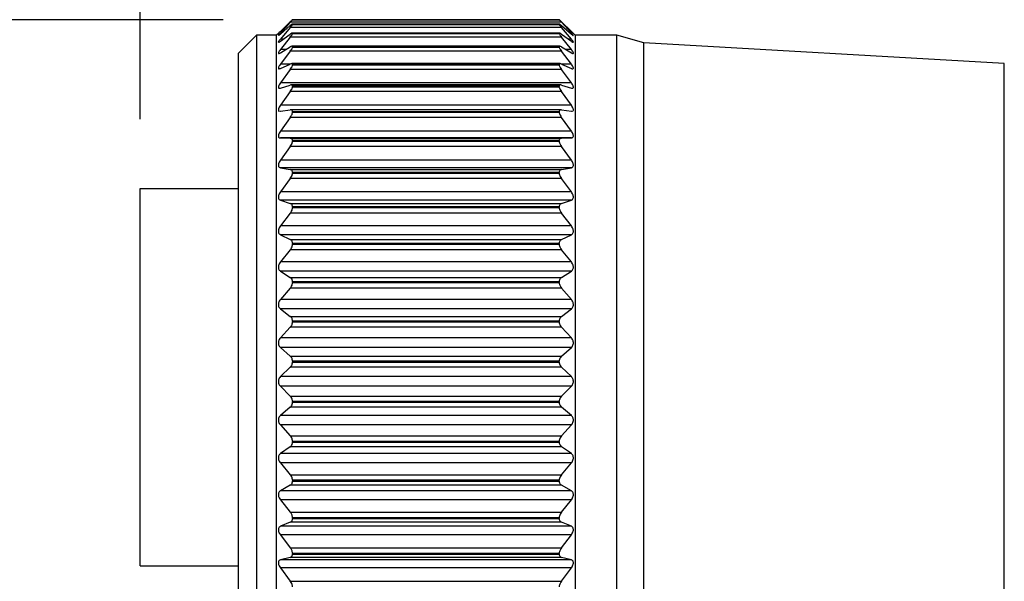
# Model space of a CAD drawing. Header units: millimetres. Extents: x 13 to 546, y 13 to 419.
# Tile 10 of 19: x 263 to 299, y 134 to 154. Entities that reach past the tile are written whole.
import ezdxf

# ---------------------------------------------------------------- set-up
doc = ezdxf.new("R2010")
doc.units = ezdxf.units.MM
doc.header["$LTSCALE"] = 2
doc.linetypes.add('SLD-Solid', pattern=[0])
doc.layers.add('DIMENSIONS', color=140, linetype='SLD-Solid', lineweight=25)
doc.styles.add('SLDTEXTSTYLE0', font='TXT', dxfattribs={"width": 0.7})
doc.dimstyles.new('SLDDIMSTYLE0', dxfattribs={"dimtxt": 4.316016, "dimasz": 6.604, "dimexe": 0, "dimexo": 0.0625, "dimgap": 1.079004, "dimtad": 0, "dimtih": 1, "dimtoh": 1, "dimdec": 1, "dimrnd": 1e-09, "dimzin": 12, "dimdsep": 46, "dimtxsty": 'SLDTEXTSTYLE0', "dimsah": 1, "dimcen": 0.09, "dimadec": 0, "dimazin": 3, "dimtfac": 1, "dimtdec": 1, "dimtofl": 0, "dimtmove": 0, "dimatfit": 3, "dimfxl": 0, "dimfrac": 2, "dimtolj": 1, "dimtzin": 12, "dimarcsym": 0})
doc.dimstyles.new('SLDDIMSTYLE1', dxfattribs={"dimtxt": 4.316016, "dimasz": 6.604, "dimexe": 0, "dimexo": 0.0625, "dimgap": 1.079004, "dimtad": 0, "dimtih": 1, "dimtoh": 1, "dimdec": 1, "dimrnd": 1e-09, "dimzin": 12, "dimdsep": 46, "dimtxsty": 'SLDTEXTSTYLE0', "dimsah": 1, "dimcen": 0.09, "dimadec": 0, "dimazin": 3, "dimtfac": 1, "dimtdec": 1, "dimtmove": 0, "dimatfit": 0, "dimfxl": 0, "dimfrac": 2, "dimtolj": 1, "dimtzin": 12, "dimarcsym": 0})

# ---------------------------------------------------------------- blocks, each defined once
blk = doc.blocks.new('_D_1')
at = {"layer": 'DIMENSIONS'}
for p, q in [((234.79, 154.466), (234.79, 167.166)), ((270.512, 154.466), (228.44, 154.466)), ((228.378, 142.284), (226.928, 142.284)), ((226.928, 142.284), (226.928, 135.425)), ((241.203, 142.284), (242.652, 142.284)), ((242.652, 142.284), (242.652, 135.425)), ((226.928, 135.425), (228.378, 135.425)), ((242.652, 135.425), (241.203, 135.425)), ((270.512, 128.636), (228.44, 128.636)), ((234.79, 128.636), (234.79, 115.936))]:
    blk.add_line(p, q, dxfattribs=at)
for points in [[(234.79, 154.466), (235.806, 161.07), (233.774, 161.07)], [(234.79, 128.636), (233.774, 122.032), (235.806, 122.032)]]:
    blk.add_solid(points, dxfattribs=at)
at = {"layer": 'DIMENSIONS', "char_height": 4.2333, "attachment_point": 1, "style": 'SLDTEXTSTYLE0'}
for s, insert in [('25.8', (228.378, 148.708)), ('1.02', (228.378, 140.882))]:
    blk.add_mtext(s, dxfattribs=dict(at, insert=insert))
blk = doc.blocks.new('_D_2')
at = {"layer": 'DIMENSIONS'}
for p, q in [((267.462, 150.82), (267.462, 180.921)), ((331.222, 152.506), (331.222, 180.921)), ((267.462, 174.571), (289.5, 174.571)), ((295.347, 174.571), (293.898, 174.571)), ((293.898, 174.571), (293.898, 167.711)), ((308.173, 174.571), (309.622, 174.571)), ((309.622, 174.571), (309.622, 167.711)), ((331.222, 174.571), (314.021, 174.571)), ((293.898, 167.711), (295.347, 167.711)), ((309.622, 167.711), (308.173, 167.711))]:
    blk.add_line(p, q, dxfattribs=at)
for points in [[(267.462, 174.571), (274.066, 173.555), (274.066, 175.587)], [(331.222, 174.571), (324.618, 175.587), (324.618, 173.555)]]:
    blk.add_solid(points, dxfattribs=at)
at = {"layer": 'DIMENSIONS', "char_height": 4.2333, "attachment_point": 1, "style": 'SLDTEXTSTYLE0'}
for s, insert in [('63.8', (295.347, 180.994)), ('2.51', (295.347, 173.168))]:
    blk.add_mtext(s, dxfattribs=dict(at, insert=insert))

msp = doc.modelspace()

# ---------------------------------------------------------------- linework, layer by layer
for p, q in [((272.606, 154.038), (272.97, 154.393)), ((272.97, 154.37), (272.606, 153.976)), ((272.606, 153.936), (272.97, 154.248)), ((282.915, 154.37), (272.97, 154.37)), ((282.838, 154.303), (273.047, 154.303)), ((273.052, 154.466), (273.052, 154.464)), ((282.832, 154.466), (273.052, 154.466)), ((273.052, 154.464), (282.832, 154.464)), ((273.052, 154.299), (273.052, 154.294)), ((282.832, 154.299), (273.052, 154.299)), ((273.052, 154.294), (282.832, 154.294)), ((282.832, 154.464), (282.832, 154.466)), ((282.832, 154.294), (282.832, 154.299)), ((282.915, 154.393), (283.279, 154.038)), ((283.279, 153.976), (282.915, 154.37)), ((282.915, 154.248), (283.279, 153.936)), ((271.732, 153.901), (271.072, 153.241)), ((272.467, 153.901), (271.732, 153.901)), ((271.732, 153.901), (271.732, 129.221)), ((272.532, 153.966), (272.467, 153.901)), ((272.467, 129.221), (272.467, 153.901)), ((272.97, 154.18), (272.606, 153.753)), ((272.653, 153.976), (272.606, 153.976)), ((272.606, 153.673), (272.97, 153.939)), ((282.915, 154.18), (272.97, 154.18)), ((282.843, 153.977), (273.042, 153.977)), ((273.052, 153.967), (273.052, 153.958)), ((282.832, 153.967), (273.052, 153.967)), ((273.052, 153.958), (282.832, 153.958)), ((282.832, 153.958), (282.832, 153.967)), ((283.279, 153.753), (282.915, 154.18)), ((282.915, 153.939), (283.279, 153.673)), ((283.279, 153.976), (283.232, 153.976)), ((283.417, 153.901), (283.353, 153.966)), ((284.942, 153.901), (283.417, 153.901)), ((283.417, 153.901), (283.417, 141.561)), ((285.942, 153.621), (284.942, 153.901)), ((284.942, 141.561), (284.942, 153.901)), ((272.97, 153.825), (272.606, 153.371)), ((272.716, 153.753), (272.606, 153.753)), ((282.915, 153.825), (272.97, 153.825)), ((283.279, 153.371), (282.915, 153.825)), ((283.279, 153.753), (283.169, 153.753)), ((299.16, 152.859), (285.942, 153.621)), ((285.942, 141.561), (285.942, 153.621)), ((271.072, 129.881), (271.072, 153.241)), ((272.606, 153.253), (272.97, 153.468)), ((272.807, 153.371), (272.606, 153.371)), ((272.97, 153.311), (272.606, 152.835)), ((282.915, 153.311), (272.97, 153.311)), ((282.854, 153.492), (273.031, 153.492)), ((273.052, 153.472), (273.052, 153.46)), ((282.832, 153.472), (273.052, 153.472)), ((273.052, 153.46), (282.832, 153.46)), ((282.832, 153.46), (282.832, 153.472)), ((282.915, 153.468), (283.279, 153.253)), ((283.279, 152.835), (282.915, 153.311)), ((283.279, 153.371), (283.078, 153.371)), ((272.606, 152.679), (272.97, 152.841)), ((272.957, 152.835), (272.606, 152.835)), ((282.865, 152.855), (273.021, 152.855)), ((273.052, 152.823), (273.052, 152.808)), ((282.832, 152.823), (273.052, 152.823)), ((273.052, 152.808), (282.832, 152.808)), ((282.832, 152.808), (282.832, 152.823)), ((282.915, 152.841), (283.279, 152.679)), ((283.279, 152.835), (282.928, 152.835)), ((299.16, 130.263), (299.16, 152.859)), ((272.97, 152.643), (272.606, 152.153)), ((282.915, 152.643), (272.97, 152.643)), ((283.279, 152.153), (282.915, 152.643)), ((283.279, 152.153), (272.606, 152.153)), ((272.606, 151.961), (272.97, 152.068)), ((282.881, 152.074), (273.003, 152.074)), ((282.915, 152.068), (283.279, 151.961)), ((272.97, 151.831), (272.606, 151.331)), ((282.915, 151.831), (272.97, 151.831)), ((273.052, 152.026), (273.052, 152.008)), ((282.832, 152.026), (273.052, 152.026)), ((273.052, 152.008), (282.832, 152.008)), ((282.832, 152.008), (282.832, 152.026)), ((283.279, 151.331), (282.915, 151.831)), ((283.279, 151.331), (272.606, 151.331)), ((272.59, 151.109), (272.606, 151.108)), ((272.606, 151.108), (272.97, 151.158)), ((282.899, 151.159), (272.986, 151.159)), ((273.052, 151.093), (273.052, 151.073)), ((282.832, 151.093), (273.052, 151.093)), ((273.052, 151.073), (282.832, 151.073)), ((282.832, 151.073), (282.832, 151.093)), ((282.915, 151.158), (283.279, 151.108)), ((283.279, 151.108), (283.294, 151.109)), ((272.97, 150.885), (272.606, 150.383)), ((282.915, 150.885), (272.97, 150.885)), ((283.279, 150.383), (282.915, 150.885)), ((283.279, 150.383), (272.606, 150.383)), ((272.606, 150.13), (272.97, 150.122)), ((283.279, 150.13), (272.606, 150.13)), ((272.97, 150.122), (282.915, 150.122)), ((273.052, 150.036), (273.052, 150.013)), ((282.832, 150.036), (273.052, 150.036)), ((273.052, 150.013), (282.832, 150.013)), ((282.832, 150.013), (282.832, 150.036)), ((282.915, 150.122), (283.279, 150.13)), ((272.97, 149.818), (272.606, 149.32)), ((282.915, 149.818), (272.97, 149.818)), ((283.279, 149.32), (282.915, 149.818)), ((283.279, 149.32), (272.606, 149.32)), ((272.606, 149.04), (272.97, 148.975)), ((283.279, 149.04), (272.606, 149.04)), ((272.97, 148.975), (282.915, 148.975)), ((273.052, 148.869), (273.052, 148.844)), ((282.832, 148.869), (273.052, 148.869)), ((273.052, 148.844), (282.832, 148.844)), ((282.832, 148.844), (282.832, 148.869)), ((282.915, 148.975), (283.279, 149.04)), ((272.97, 148.643), (272.606, 148.155)), ((282.915, 148.643), (272.97, 148.643)), ((283.279, 148.155), (282.915, 148.643)), ((267.462, 134.451), (267.462, 148.28)), ((267.462, 148.28), (271.072, 148.28)), ((283.279, 148.155), (272.606, 148.155)), ((272.606, 147.852), (272.97, 147.732)), ((283.279, 147.852), (272.606, 147.852)), ((272.97, 147.732), (282.915, 147.732)), ((282.915, 147.732), (283.279, 147.852)), ((272.97, 147.375), (272.606, 146.905)), ((282.915, 147.375), (272.97, 147.375)), ((273.052, 147.606), (273.052, 147.579)), ((282.832, 147.606), (273.052, 147.606)), ((273.052, 147.579), (282.832, 147.579)), ((282.832, 147.579), (282.832, 147.606)), ((283.279, 146.905), (282.915, 147.375)), ((283.279, 146.905), (272.606, 146.905)), ((272.606, 146.583), (272.97, 146.408)), ((283.279, 146.583), (272.606, 146.583)), ((272.97, 146.408), (282.915, 146.408)), ((282.915, 146.408), (283.279, 146.583)), ((272.97, 146.032), (272.606, 145.584)), ((282.915, 146.032), (272.97, 146.032)), ((273.052, 146.264), (273.052, 146.236)), ((282.832, 146.264), (273.052, 146.264)), ((273.052, 146.236), (282.832, 146.236)), ((282.832, 146.236), (282.832, 146.264)), ((283.279, 145.584), (282.915, 146.032)), ((283.279, 145.584), (272.606, 145.584)), ((272.606, 145.248), (272.97, 145.02)), ((283.279, 145.248), (272.606, 145.248)), ((282.915, 145.02), (283.279, 145.248)), ((272.97, 145.02), (282.915, 145.02)), ((273.052, 144.861), (273.052, 144.832)), ((282.832, 144.861), (273.052, 144.861)), ((273.052, 144.832), (282.832, 144.832)), ((282.832, 144.832), (282.832, 144.861)), ((272.97, 144.63), (272.606, 144.212)), ((282.915, 144.63), (272.97, 144.63)), ((283.279, 144.212), (282.915, 144.63)), ((283.279, 144.212), (272.606, 144.212)), ((272.606, 143.865), (272.97, 143.588)), ((283.279, 143.865), (272.606, 143.865)), ((282.915, 143.588), (283.279, 143.865)), ((272.97, 143.588), (282.915, 143.588)), ((273.052, 143.415), (273.052, 143.385)), ((282.832, 143.415), (273.052, 143.415)), ((273.052, 143.385), (282.832, 143.385)), ((282.832, 143.385), (282.832, 143.415)), ((272.97, 143.189), (272.606, 142.805)), ((282.915, 143.189), (272.97, 143.189)), ((283.279, 142.805), (282.915, 143.189)), ((283.279, 142.805), (272.606, 142.805)), ((272.606, 142.452), (272.97, 142.129)), ((283.279, 142.452), (272.606, 142.452)), ((282.915, 142.129), (283.279, 142.452)), ((272.97, 142.129), (282.915, 142.129)), ((273.052, 141.945), (273.052, 141.915)), ((282.832, 141.945), (273.052, 141.945)), ((282.832, 141.915), (282.832, 141.945)), ((272.97, 141.726), (272.606, 141.381)), ((282.915, 141.726), (272.97, 141.726)), ((273.052, 141.915), (282.832, 141.915)), ((283.279, 141.381), (282.915, 141.726)), ((283.279, 141.381), (272.606, 141.381)), ((283.417, 141.561), (283.417, 129.221)), ((284.942, 129.221), (284.942, 141.561)), ((285.942, 129.501), (285.942, 141.561)), ((272.606, 141.028), (272.97, 140.663)), ((283.279, 141.028), (272.606, 141.028)), ((282.915, 140.663), (283.279, 141.028)), ((272.97, 140.663), (282.915, 140.663)), ((272.97, 140.261), (272.606, 139.96)), ((282.915, 140.261), (272.97, 140.261)), ((273.052, 140.47), (273.052, 140.44)), ((282.832, 140.47), (273.052, 140.47)), ((273.052, 140.44), (282.832, 140.44)), ((282.832, 140.44), (282.832, 140.47)), ((283.279, 139.96), (282.915, 140.261)), ((283.279, 139.96), (272.606, 139.96)), ((272.606, 139.61), (272.97, 139.208)), ((283.279, 139.61), (272.606, 139.61)), ((282.915, 139.208), (283.279, 139.61)), ((272.97, 139.208), (282.915, 139.208)), ((272.97, 138.813), (272.606, 138.56)), ((282.915, 138.813), (272.97, 138.813)), ((273.052, 139.009), (273.052, 138.979)), ((282.832, 139.009), (273.052, 139.009)), ((273.052, 138.979), (282.832, 138.979)), ((282.832, 138.979), (282.832, 139.009)), ((283.279, 138.56), (282.915, 138.813)), ((283.279, 138.56), (272.606, 138.56)), ((272.606, 138.218), (272.97, 137.784)), ((283.279, 138.218), (272.606, 138.218)), ((282.915, 137.784), (283.279, 138.218)), ((272.97, 137.784), (282.915, 137.784)), ((272.97, 137.401), (272.606, 137.199)), ((282.915, 137.401), (272.97, 137.401)), ((273.052, 137.581), (273.052, 137.552)), ((282.832, 137.581), (273.052, 137.581)), ((273.052, 137.552), (282.832, 137.552)), ((282.832, 137.552), (282.832, 137.581)), ((283.279, 137.199), (282.915, 137.401)), ((283.279, 137.199), (272.606, 137.199)), ((272.606, 136.869), (272.97, 136.41)), ((283.279, 136.869), (272.606, 136.869)), ((282.915, 136.41), (283.279, 136.869)), ((272.97, 136.41), (282.915, 136.41)), ((273.052, 136.205), (273.052, 136.178)), ((282.832, 136.205), (273.052, 136.205)), ((273.052, 136.178), (282.832, 136.178)), ((282.832, 136.178), (282.832, 136.205)), ((272.97, 136.043), (272.606, 135.895)), ((283.279, 135.895), (272.606, 135.895)), ((282.915, 136.043), (272.97, 136.043)), ((283.279, 135.895), (282.915, 136.043)), ((272.606, 135.582), (272.97, 135.102)), ((283.279, 135.582), (272.606, 135.582)), ((282.915, 135.102), (283.279, 135.582)), ((272.97, 135.102), (282.915, 135.102)), ((272.97, 134.757), (272.606, 134.664)), ((282.915, 134.757), (272.97, 134.757)), ((273.052, 134.899), (273.052, 134.873)), ((282.832, 134.899), (273.052, 134.899)), ((273.052, 134.873), (282.832, 134.873)), ((282.832, 134.873), (282.832, 134.899)), ((283.279, 134.664), (282.915, 134.757)), ((267.462, 134.451), (271.072, 134.451)), ((283.279, 134.664), (272.606, 134.664)), ((272.606, 134.372), (272.97, 133.879)), ((283.279, 134.372), (272.606, 134.372)), ((282.915, 133.879), (283.279, 134.372)), ((272.97, 133.879), (282.915, 133.879))]:
    msp.add_line(p, q)
for points, knots in [([(273.052, 154.466), (273.05, 154.464), (273.038, 154.457), (273.012, 154.431), (272.987, 154.408), (272.97, 154.393)], [0, 0, 0, 0, 0.091295, 0.374111, 1, 1, 1, 1]), ([(272.97, 154.37), (272.986, 154.387), (273.011, 154.414), (273.04, 154.445), (273.05, 154.46), (273.052, 154.464)], [0, 0, 0, 0, 0.568197, 0.87858, 1, 1, 1, 1]), ([(273.052, 154.299), (273.05, 154.3), (273.038, 154.305), (273.01, 154.277), (272.987, 154.26), (272.97, 154.248)], [0, 0, 0, 0, 0.090032, 0.361342, 1, 1, 1, 1]), ([(272.97, 154.18), (272.986, 154.199), (273.012, 154.23), (273.042, 154.267), (273.05, 154.287), (273.052, 154.294)], [0, 0, 0, 0, 0.5354173, 0.847004, 1, 1, 1, 1]), ([(282.915, 154.393), (282.898, 154.408), (282.874, 154.43), (282.848, 154.457), (282.835, 154.464), (282.832, 154.466)], [0, 0, 0, 0, 0.602007, 0.909561, 1, 1, 1, 1]), ([(282.832, 154.464), (282.835, 154.46), (282.845, 154.445), (282.873, 154.415), (282.898, 154.388), (282.915, 154.37)], [0, 0, 0, 0, 0.122348, 0.408628, 1, 1, 1, 1]), ([(282.915, 154.248), (282.899, 154.26), (282.875, 154.276), (282.848, 154.305), (282.835, 154.3), (282.832, 154.299)], [0, 0, 0, 0, 0.6149014, 0.9106218, 1, 1, 1, 1]), ([(282.832, 154.294), (282.835, 154.287), (282.843, 154.268), (282.872, 154.23), (282.898, 154.2), (282.915, 154.18)], [0, 0, 0, 0, 0.153981, 0.44213, 1, 1, 1, 1]), ([(272.606, 153.976), (272.59, 153.959), (272.565, 153.931), (272.545, 153.908), (272.526, 153.879), (272.55, 153.889), (272.569, 153.906), (272.591, 153.924), (272.606, 153.936)], [0, 0, 0, 0, 0.31654, 0.493254, 0.565948, 0.615042, 0.745502, 1, 1, 1, 1]), ([(272.564, 153.997), (272.585, 154.018), (272.63, 154.061), (272.562, 153.995), (272.546, 153.979), (272.527, 153.96), (272.55, 153.983), (272.558, 153.991), (272.564, 153.997)], [0, 0, 0, 0, 0.280658, 0.581289, 0.737526, 0.780658, 0.84777, 1, 1, 1, 1]), ([(273.052, 153.967), (273.05, 153.971), (273.042, 153.982), (273.007, 153.962), (272.986, 153.949), (272.97, 153.939)], [0, 0, 0, 0, 0.1370653, 0.3888881, 1, 1, 1, 1]), ([(272.97, 153.825), (272.987, 153.846), (273.013, 153.88), (273.043, 153.924), (273.05, 153.949), (273.052, 153.958)], [0, 0, 0, 0, 0.507765, 0.820465, 1, 1, 1, 1]), ([(282.915, 153.939), (282.9, 153.948), (282.879, 153.962), (282.843, 153.983), (282.835, 153.971), (282.832, 153.967)], [0, 0, 0, 0, 0.588938, 0.863478, 1, 1, 1, 1]), ([(282.832, 153.958), (282.835, 153.949), (282.842, 153.925), (282.871, 153.881), (282.898, 153.847), (282.915, 153.825)], [0, 0, 0, 0, 0.180571, 0.470391, 1, 1, 1, 1]), ([(283.321, 153.997), (283.3, 154.018), (283.255, 154.061), (283.323, 153.995), (283.339, 153.979), (283.358, 153.96), (283.335, 153.983), (283.327, 153.991), (283.321, 153.997)], [0, 0, 0, 0, 0.280658, 0.581289, 0.737526, 0.780658, 0.84777, 1, 1, 1, 1]), ([(283.354, 153.885), (283.35, 153.891), (283.341, 153.907), (283.315, 153.936), (283.293, 153.961), (283.279, 153.976)], [0, 0, 0, 0, 0.162747, 0.468384, 1, 1, 1, 1]), ([(283.279, 153.936), (283.294, 153.926), (283.317, 153.911), (283.339, 153.881), (283.349, 153.884), (283.35, 153.884)], [0, 0, 0, 0, 0.6527913, 0.9689951, 1, 1, 1, 1]), ([(272.606, 153.753), (272.59, 153.734), (272.564, 153.704), (272.544, 153.671), (272.524, 153.64), (272.547, 153.633), (272.571, 153.651), (272.592, 153.664), (272.606, 153.673)], [0, 0, 0, 0, 0.322745, 0.515035, 0.616616, 0.6645, 0.775164, 1, 1, 1, 1]), ([(273.052, 153.472), (273.05, 153.479), (273.046, 153.495), (273.007, 153.489), (272.986, 153.476), (272.97, 153.468)], [0, 0, 0, 0, 0.199125, 0.438393, 1, 1, 1, 1]), ([(282.915, 153.468), (282.9, 153.476), (282.879, 153.488), (282.839, 153.495), (282.834, 153.479), (282.832, 153.472)], [0, 0, 0, 0, 0.541599, 0.8015, 1, 1, 1, 1]), ([(283.279, 153.673), (283.293, 153.665), (283.313, 153.652), (283.345, 153.629), (283.358, 153.65), (283.339, 153.673), (283.318, 153.709), (283.294, 153.736), (283.279, 153.753)], [0, 0, 0, 0, 0.2410377, 0.3524989, 0.4039494, 0.5162187, 0.6988619, 1, 1, 1, 1]), ([(272.606, 153.371), (272.59, 153.351), (272.564, 153.318), (272.541, 153.275), (272.525, 153.243), (272.543, 153.224), (272.573, 153.235), (272.592, 153.246), (272.606, 153.253)], [0, 0, 0, 0, 0.319962, 0.521763, 0.646979, 0.707896, 0.804311, 1, 1, 1, 1]), ([(272.97, 153.311), (272.987, 153.333), (273.014, 153.37), (273.044, 153.42), (273.05, 153.449), (273.052, 153.46)], [0, 0, 0, 0, 0.484832, 0.798638, 1, 1, 1, 1]), ([(282.832, 153.46), (282.835, 153.449), (282.841, 153.421), (282.87, 153.371), (282.897, 153.334), (282.915, 153.311)], [0, 0, 0, 0, 0.202445, 0.493826, 1, 1, 1, 1]), ([(283.279, 153.253), (283.293, 153.245), (283.313, 153.233), (283.349, 153.224), (283.357, 153.253), (283.341, 153.28), (283.318, 153.323), (283.294, 153.353), (283.279, 153.371)], [0, 0, 0, 0, 0.209152, 0.307256, 0.384615, 0.513692, 0.702755, 1, 1, 1, 1]), ([(272.606, 152.835), (272.59, 152.814), (272.564, 152.778), (272.539, 152.729), (272.526, 152.693), (272.54, 152.666), (272.572, 152.665), (272.592, 152.674), (272.606, 152.679)], [0, 0, 0, 0, 0.311656, 0.518204, 0.661495, 0.739001, 0.828767, 1, 1, 1, 1]), ([(273.052, 152.823), (273.051, 152.832), (273.048, 152.851), (273.01, 152.859), (272.986, 152.848), (272.97, 152.841)], [0, 0, 0, 0, 0.254536, 0.494221, 1, 1, 1, 1]), ([(272.97, 152.643), (272.987, 152.667), (273.015, 152.706), (273.045, 152.761), (273.05, 152.794), (273.052, 152.808)], [0, 0, 0, 0, 0.465622, 0.780471, 1, 1, 1, 1]), ([(282.915, 152.841), (282.899, 152.848), (282.876, 152.858), (282.837, 152.851), (282.834, 152.832), (282.832, 152.823)], [0, 0, 0, 0, 0.487617, 0.746233, 1, 1, 1, 1]), ([(282.832, 152.808), (282.835, 152.794), (282.84, 152.763), (282.87, 152.707), (282.897, 152.668), (282.915, 152.643)], [0, 0, 0, 0, 0.220659, 0.513453, 1, 1, 1, 1]), ([(283.279, 152.679), (283.293, 152.673), (283.315, 152.663), (283.352, 152.669), (283.356, 152.702), (283.343, 152.736), (283.318, 152.783), (283.294, 152.816), (283.279, 152.835)], [0, 0, 0, 0, 0.183075, 0.277615, 0.377771, 0.519356, 0.710986, 1, 1, 1, 1]), ([(272.606, 152.153), (272.59, 152.13), (272.563, 152.092), (272.538, 152.037), (272.527, 151.995), (272.538, 151.963), (272.57, 151.952), (272.592, 151.958), (272.606, 151.961)], [0, 0, 0, 0, 0.300071, 0.507681, 0.664136, 0.756935, 0.84686, 1, 1, 1, 1]), ([(273.052, 152.026), (273.051, 152.038), (273.049, 152.059), (273.013, 152.079), (272.987, 152.072), (272.97, 152.068)], [0, 0, 0, 0, 0.295576, 0.544989, 1, 1, 1, 1]), ([(282.915, 152.068), (282.899, 152.072), (282.873, 152.079), (282.836, 152.06), (282.834, 152.038), (282.832, 152.026)], [0, 0, 0, 0, 0.437969, 0.705388, 1, 1, 1, 1]), ([(283.279, 151.961), (283.294, 151.957), (283.318, 151.951), (283.353, 151.969), (283.356, 152.006), (283.343, 152.046), (283.318, 152.097), (283.294, 152.132), (283.279, 152.153)], [0, 0, 0, 0, 0.164049, 0.262344, 0.380973, 0.531109, 0.722177, 1, 1, 1, 1]), ([(272.97, 151.831), (272.987, 151.856), (273.016, 151.897), (273.045, 151.957), (273.05, 151.993), (273.052, 152.008)], [0, 0, 0, 0, 0.449264, 0.765039, 1, 1, 1, 1]), ([(282.832, 152.008), (282.835, 151.993), (282.84, 151.958), (282.869, 151.898), (282.897, 151.857), (282.915, 151.831)], [0, 0, 0, 0, 0.236126, 0.530164, 1, 1, 1, 1]), ([(272.606, 151.331), (272.59, 151.308), (272.563, 151.268), (272.537, 151.208), (272.528, 151.162), (272.537, 151.124), (272.555, 151.115), (272.564, 151.11)], [0, 0, 0, 0, 0.333978, 0.573995, 0.76691, 0.889994, 1, 1, 1, 1]), ([(283.322, 151.111), (283.323, 151.111), (283.334, 151.112), (283.352, 151.134), (283.356, 151.173), (283.344, 151.219), (283.319, 151.273), (283.294, 151.31), (283.279, 151.331)], [0, 0, 0, 0, 0.006261, 0.130377, 0.286355, 0.468613, 0.689325, 1, 1, 1, 1]), ([(273.052, 151.093), (273.051, 151.107), (273.049, 151.131), (273.016, 151.161), (272.988, 151.159), (272.97, 151.158)], [0, 0, 0, 0, 0.321731, 0.583788, 1, 1, 1, 1]), ([(272.97, 150.885), (272.987, 150.91), (273.016, 150.953), (273.046, 151.017), (273.05, 151.056), (273.052, 151.073)], [0, 0, 0, 0, 0.4350849, 0.7516647, 1, 1, 1, 1]), ([(282.915, 151.158), (282.898, 151.159), (282.87, 151.161), (282.836, 151.132), (282.834, 151.107), (282.832, 151.093)], [0, 0, 0, 0, 0.3996044, 0.6794359, 1, 1, 1, 1]), ([(282.832, 151.073), (282.835, 151.056), (282.839, 151.018), (282.868, 150.954), (282.897, 150.911), (282.915, 150.885)], [0, 0, 0, 0, 0.249532, 0.544654, 1, 1, 1, 1]), ([(272.606, 150.383), (272.59, 150.359), (272.562, 150.318), (272.537, 150.254), (272.528, 150.203), (272.538, 150.162), (272.565, 150.134), (272.591, 150.131), (272.606, 150.13)], [0, 0, 0, 0, 0.2725531, 0.4751725, 0.6467897, 0.7628715, 0.8638185, 1, 1, 1, 1]), ([(283.279, 150.13), (283.295, 150.131), (283.324, 150.135), (283.353, 150.171), (283.356, 150.216), (283.344, 150.266), (283.319, 150.323), (283.294, 150.361), (283.279, 150.383)], [0, 0, 0, 0, 0.147016, 0.261772, 0.40593, 0.564325, 0.748372, 1, 1, 1, 1]), ([(273.052, 150.036), (273.051, 150.051), (273.049, 150.079), (273.019, 150.116), (272.988, 150.12), (272.97, 150.122)], [0, 0, 0, 0, 0.335805, 0.60924, 1, 1, 1, 1]), ([(272.97, 149.818), (272.987, 149.843), (273.017, 149.887), (273.046, 149.953), (273.05, 149.995), (273.052, 150.013)], [0, 0, 0, 0, 0.422575, 0.739829, 1, 1, 1, 1]), ([(282.915, 150.122), (282.897, 150.12), (282.867, 150.116), (282.836, 150.08), (282.834, 150.051), (282.832, 150.036)], [0, 0, 0, 0, 0.374123, 0.665506, 1, 1, 1, 1]), ([(282.832, 150.013), (282.835, 149.995), (282.839, 149.955), (282.867, 149.888), (282.897, 149.844), (282.915, 149.818)], [0, 0, 0, 0, 0.2613983, 0.5574368, 1, 1, 1, 1]), ([(272.606, 149.32), (272.59, 149.296), (272.561, 149.253), (272.536, 149.187), (272.528, 149.131), (272.538, 149.086), (272.564, 149.052), (272.591, 149.044), (272.606, 149.04)], [0, 0, 0, 0, 0.258448, 0.456542, 0.631903, 0.756384, 0.864525, 1, 1, 1, 1]), ([(283.279, 149.04), (283.296, 149.045), (283.325, 149.054), (283.352, 149.096), (283.356, 149.146), (283.345, 149.199), (283.32, 149.259), (283.294, 149.298), (283.279, 149.32)], [0, 0, 0, 0, 0.1468171, 0.270473, 0.4231278, 0.5827183, 0.7616858, 1, 1, 1, 1]), ([(273.052, 148.869), (273.051, 148.886), (273.049, 148.916), (273.02, 148.96), (272.989, 148.97), (272.97, 148.975)], [0, 0, 0, 0, 0.341323, 0.623449, 1, 1, 1, 1]), ([(272.97, 148.643), (272.987, 148.668), (273.018, 148.712), (273.046, 148.781), (273.051, 148.824), (273.052, 148.844)], [0, 0, 0, 0, 0.411367, 0.729156, 1, 1, 1, 1]), ([(282.915, 148.975), (282.897, 148.97), (282.866, 148.96), (282.836, 148.917), (282.834, 148.885), (282.832, 148.869)], [0, 0, 0, 0, 0.359655, 0.660059, 1, 1, 1, 1]), ([(282.832, 148.844), (282.834, 148.824), (282.839, 148.782), (282.867, 148.713), (282.897, 148.669), (282.915, 148.643)], [0, 0, 0, 0, 0.2720936, 0.5688998, 1, 1, 1, 1]), ([(272.606, 148.155), (272.59, 148.131), (272.561, 148.089), (272.536, 148.02), (272.528, 147.961), (272.538, 147.912), (272.563, 147.872), (272.591, 147.859), (272.606, 147.852)], [0, 0, 0, 0, 0.244776, 0.4376924, 0.6151509, 0.7464287, 0.8617466, 1, 1, 1, 1]), ([(283.279, 147.852), (283.296, 147.86), (283.326, 147.875), (283.352, 147.923), (283.356, 147.976), (283.345, 148.033), (283.32, 148.094), (283.294, 148.133), (283.279, 148.155)], [0, 0, 0, 0, 0.15024, 0.28232, 0.441515, 0.60109, 0.774535, 1, 1, 1, 1]), ([(273.052, 147.606), (273.051, 147.624), (273.048, 147.658), (273.021, 147.707), (272.989, 147.723), (272.97, 147.732)], [0, 0, 0, 0, 0.3413396, 0.6295602, 1, 1, 1, 1]), ([(282.915, 147.732), (282.897, 147.723), (282.865, 147.708), (282.837, 147.659), (282.834, 147.624), (282.832, 147.606)], [0, 0, 0, 0, 0.353207, 0.660068, 1, 1, 1, 1]), ([(272.97, 147.375), (272.988, 147.4), (273.018, 147.444), (273.046, 147.514), (273.051, 147.558), (273.052, 147.579)], [0, 0, 0, 0, 0.40119, 0.719369, 1, 1, 1, 1]), ([(282.832, 147.579), (282.834, 147.558), (282.838, 147.515), (282.866, 147.445), (282.897, 147.401), (282.915, 147.375)], [0, 0, 0, 0, 0.281905, 0.579317, 1, 1, 1, 1]), ([(272.606, 146.905), (272.589, 146.881), (272.56, 146.839), (272.535, 146.77), (272.528, 146.708), (272.538, 146.655), (272.563, 146.61), (272.591, 146.593), (272.606, 146.583)], [0, 0, 0, 0, 0.231733, 0.419118, 0.5975062, 0.7343553, 0.8566136, 1, 1, 1, 1]), ([(283.279, 146.583), (283.296, 146.594), (283.326, 146.614), (283.351, 146.667), (283.356, 146.724), (283.345, 146.783), (283.321, 146.845), (283.294, 146.883), (283.279, 146.905)], [0, 0, 0, 0, 0.156082, 0.296009, 0.460291, 0.619007, 0.786741, 1, 1, 1, 1]), ([(273.052, 146.264), (273.051, 146.284), (273.048, 146.32), (273.021, 146.374), (272.989, 146.396), (272.97, 146.408)], [0, 0, 0, 0, 0.338032, 0.630323, 1, 1, 1, 1]), ([(282.915, 146.408), (282.897, 146.396), (282.864, 146.375), (282.837, 146.321), (282.834, 146.284), (282.832, 146.264)], [0, 0, 0, 0, 0.352102, 0.663378, 1, 1, 1, 1]), ([(272.97, 146.032), (272.988, 146.056), (273.019, 146.099), (273.047, 146.169), (273.051, 146.214), (273.052, 146.236)], [0, 0, 0, 0, 0.3918527, 0.7102618, 1, 1, 1, 1]), ([(282.832, 146.236), (282.834, 146.214), (282.838, 146.17), (282.866, 146.1), (282.897, 146.057), (282.915, 146.032)], [0, 0, 0, 0, 0.291034, 0.588886, 1, 1, 1, 1]), ([(272.606, 145.584), (272.589, 145.562), (272.56, 145.52), (272.535, 145.451), (272.528, 145.387), (272.538, 145.331), (272.563, 145.282), (272.59, 145.26), (272.606, 145.248)], [0, 0, 0, 0, 0.2193966, 0.4010547, 0.5795069, 0.7209938, 0.84989, 1, 1, 1, 1]), ([(283.279, 145.248), (283.296, 145.261), (283.327, 145.286), (283.351, 145.344), (283.357, 145.404), (283.345, 145.465), (283.321, 145.526), (283.294, 145.564), (283.279, 145.584)], [0, 0, 0, 0, 0.163548, 0.310759, 0.479043, 0.636305, 0.79825, 1, 1, 1, 1]), ([(273.052, 144.861), (273.051, 144.882), (273.048, 144.921), (273.021, 144.979), (272.989, 145.006), (272.97, 145.02)], [0, 0, 0, 0, 0.332778, 0.6277, 1, 1, 1, 1]), ([(272.97, 144.63), (272.988, 144.653), (273.019, 144.694), (273.047, 144.764), (273.051, 144.81), (273.052, 144.832)], [0, 0, 0, 0, 0.383239, 0.701684, 1, 1, 1, 1]), ([(282.915, 145.02), (282.897, 145.006), (282.864, 144.98), (282.837, 144.922), (282.834, 144.882), (282.832, 144.861)], [0, 0, 0, 0, 0.354406, 0.66862, 1, 1, 1, 1]), ([(282.832, 144.832), (282.834, 144.81), (282.838, 144.766), (282.865, 144.696), (282.896, 144.654), (282.915, 144.63)], [0, 0, 0, 0, 0.299634, 0.597729, 1, 1, 1, 1]), ([(272.606, 144.212), (272.589, 144.19), (272.56, 144.15), (272.535, 144.081), (272.528, 144.017), (272.539, 143.958), (272.563, 143.905), (272.59, 143.879), (272.606, 143.865)], [0, 0, 0, 0, 0.207736, 0.383546, 0.561398, 0.706819, 0.842054, 1, 1, 1, 1]), ([(283.279, 143.865), (283.296, 143.881), (283.326, 143.91), (283.351, 143.971), (283.357, 144.034), (283.346, 144.095), (283.322, 144.156), (283.294, 144.192), (283.279, 144.212)], [0, 0, 0, 0, 0.1720888, 0.3261488, 0.4976055, 0.6529469, 0.8090694, 1, 1, 1, 1]), ([(273.052, 143.415), (273.051, 143.437), (273.048, 143.478), (273.021, 143.54), (272.989, 143.571), (272.97, 143.588)], [0, 0, 0, 0, 0.326385, 0.622948, 1, 1, 1, 1]), ([(272.97, 143.189), (272.988, 143.21), (273.02, 143.249), (273.047, 143.318), (273.051, 143.363), (273.052, 143.385)], [0, 0, 0, 0, 0.375295, 0.69354, 1, 1, 1, 1]), ([(282.915, 143.588), (282.897, 143.572), (282.864, 143.541), (282.837, 143.479), (282.834, 143.437), (282.832, 143.415)], [0, 0, 0, 0, 0.358868, 0.674996, 1, 1, 1, 1]), ([(282.832, 143.385), (282.834, 143.363), (282.838, 143.319), (282.865, 143.25), (282.896, 143.211), (282.915, 143.189)], [0, 0, 0, 0, 0.307798, 0.605905, 1, 1, 1, 1]), ([(272.606, 142.805), (272.589, 142.784), (272.559, 142.747), (272.535, 142.679), (272.528, 142.614), (272.539, 142.554), (272.563, 142.498), (272.591, 142.468), (272.606, 142.452)], [0, 0, 0, 0, 0.19672, 0.366556, 0.543251, 0.692054, 0.833416, 1, 1, 1, 1]), ([(283.279, 142.452), (283.296, 142.47), (283.326, 142.503), (283.351, 142.567), (283.357, 142.631), (283.346, 142.693), (283.322, 142.753), (283.294, 142.786), (283.279, 142.805)], [0, 0, 0, 0, 0.1814257, 0.341986, 0.5159544, 0.6689773, 0.8192463, 1, 1, 1, 1]), ([(273.052, 141.945), (273.051, 141.967), (273.047, 142.01), (273.021, 142.075), (272.989, 142.109), (272.97, 142.129)], [0, 0, 0, 0, 0.319297, 0.616814, 1, 1, 1, 1]), ([(282.915, 142.129), (282.897, 142.11), (282.865, 142.076), (282.838, 142.011), (282.834, 141.967), (282.832, 141.945)], [0, 0, 0, 0, 0.364736, 0.682067, 1, 1, 1, 1]), ([(272.97, 141.726), (272.988, 141.745), (273.02, 141.782), (273.047, 141.848), (273.051, 141.893), (273.052, 141.915)], [0, 0, 0, 0, 0.368054, 0.685789, 1, 1, 1, 1]), ([(282.832, 141.915), (282.834, 141.893), (282.838, 141.849), (282.864, 141.783), (282.896, 141.747), (282.915, 141.726)], [0, 0, 0, 0, 0.3155683, 0.6133888, 1, 1, 1, 1]), ([(272.606, 141.381), (272.589, 141.363), (272.559, 141.328), (272.535, 141.262), (272.528, 141.198), (272.539, 141.136), (272.563, 141.078), (272.591, 141.045), (272.606, 141.028)], [0, 0, 0, 0, 0.1863382, 0.3500442, 0.5250582, 0.6767754, 0.8241073, 1, 1, 1, 1]), ([(283.279, 141.028), (283.296, 141.047), (283.326, 141.083), (283.35, 141.15), (283.357, 141.215), (283.346, 141.276), (283.322, 141.333), (283.294, 141.364), (283.279, 141.381)], [0, 0, 0, 0, 0.1914358, 0.3582329, 0.534154, 0.6844658, 0.8288287, 1, 1, 1, 1]), ([(273.052, 140.47), (273.051, 140.492), (273.047, 140.536), (273.021, 140.604), (272.989, 140.641), (272.97, 140.663)], [0, 0, 0, 0, 0.311729, 0.609721, 1, 1, 1, 1]), ([(282.915, 140.663), (282.897, 140.642), (282.865, 140.605), (282.838, 140.537), (282.834, 140.492), (282.832, 140.47)], [0, 0, 0, 0, 0.371581, 0.689615, 1, 1, 1, 1]), ([(272.97, 140.261), (272.988, 140.279), (273.02, 140.311), (273.047, 140.375), (273.051, 140.418), (273.052, 140.44)], [0, 0, 0, 0, 0.36166, 0.678462, 1, 1, 1, 1]), ([(282.832, 140.44), (282.834, 140.418), (282.837, 140.376), (282.864, 140.312), (282.896, 140.279), (282.915, 140.261)], [0, 0, 0, 0, 0.322914, 0.620041, 1, 1, 1, 1]), ([(272.606, 139.96), (272.589, 139.944), (272.559, 139.912), (272.534, 139.85), (272.528, 139.786), (272.539, 139.724), (272.563, 139.664), (272.591, 139.629), (272.606, 139.61)], [0, 0, 0, 0, 0.1766754, 0.3340198, 0.5068066, 0.6610367, 0.8142417, 1, 1, 1, 1]), ([(283.279, 139.61), (283.296, 139.631), (283.326, 139.67), (283.35, 139.738), (283.357, 139.803), (283.346, 139.863), (283.322, 139.917), (283.294, 139.945), (283.279, 139.96)], [0, 0, 0, 0, 0.202155, 0.374994, 0.552331, 0.699505, 0.837827, 1, 1, 1, 1]), ([(273.052, 139.009), (273.051, 139.031), (273.047, 139.075), (273.02, 139.145), (272.989, 139.185), (272.97, 139.208)], [0, 0, 0, 0, 0.3037629, 0.6018831, 1, 1, 1, 1]), ([(282.915, 139.208), (282.897, 139.186), (282.865, 139.146), (282.838, 139.077), (282.834, 139.031), (282.832, 139.009)], [0, 0, 0, 0, 0.3791838, 0.6975626, 1, 1, 1, 1]), ([(272.97, 138.813), (272.988, 138.828), (273.021, 138.857), (273.048, 138.917), (273.051, 138.958), (273.052, 138.979)], [0, 0, 0, 0, 0.356424, 0.6717, 1, 1, 1, 1]), ([(282.832, 138.979), (282.834, 138.958), (282.837, 138.918), (282.864, 138.858), (282.896, 138.829), (282.915, 138.813)], [0, 0, 0, 0, 0.329694, 0.625557, 1, 1, 1, 1]), ([(272.606, 138.56), (272.589, 138.546), (272.558, 138.518), (272.534, 138.459), (272.528, 138.398), (272.539, 138.336), (272.564, 138.275), (272.591, 138.238), (272.606, 138.218)], [0, 0, 0, 0, 0.167699, 0.318389, 0.488351, 0.644706, 0.803747, 1, 1, 1, 1]), ([(283.279, 138.218), (283.296, 138.24), (283.325, 138.281), (283.35, 138.35), (283.357, 138.415), (283.346, 138.472), (283.322, 138.523), (283.294, 138.547), (283.279, 138.56)], [0, 0, 0, 0, 0.213488, 0.392232, 0.570458, 0.713989, 0.846081, 1, 1, 1, 1]), ([(273.052, 137.581), (273.051, 137.603), (273.047, 137.647), (273.02, 137.718), (272.988, 137.76), (272.97, 137.784)], [0, 0, 0, 0, 0.29539, 0.593375, 1, 1, 1, 1]), ([(282.915, 137.784), (282.897, 137.761), (282.866, 137.719), (282.838, 137.649), (282.834, 137.603), (282.832, 137.581)], [0, 0, 0, 0, 0.387461, 0.705914, 1, 1, 1, 1]), ([(272.97, 137.401), (272.988, 137.414), (273.021, 137.437), (273.048, 137.493), (273.051, 137.532), (273.052, 137.552)], [0, 0, 0, 0, 0.352919, 0.665817, 1, 1, 1, 1]), ([(282.832, 137.552), (282.834, 137.532), (282.837, 137.494), (282.864, 137.438), (282.896, 137.414), (282.915, 137.401)], [0, 0, 0, 0, 0.335591, 0.6293681, 1, 1, 1, 1]), ([(272.606, 137.199), (272.589, 137.187), (272.558, 137.164), (272.534, 137.109), (272.528, 137.051), (272.54, 136.99), (272.564, 136.928), (272.591, 136.891), (272.606, 136.869)], [0, 0, 0, 0, 0.159654, 0.303281, 0.469682, 0.627738, 0.792581, 1, 1, 1, 1]), ([(283.279, 136.869), (283.296, 136.892), (283.325, 136.934), (283.35, 137.004), (283.357, 137.067), (283.347, 137.122), (283.322, 137.168), (283.294, 137.188), (283.279, 137.199)], [0, 0, 0, 0, 0.225476, 0.41002, 0.58853, 0.727796, 0.853415, 1, 1, 1, 1]), ([(273.052, 136.205), (273.051, 136.227), (273.047, 136.27), (273.019, 136.341), (272.988, 136.384), (272.97, 136.41)], [0, 0, 0, 0, 0.286543, 0.584183, 1, 1, 1, 1]), ([(272.97, 136.043), (272.988, 136.053), (273.021, 136.071), (273.048, 136.123), (273.051, 136.159), (273.052, 136.178)], [0, 0, 0, 0, 0.352126, 0.66141, 1, 1, 1, 1]), ([(282.915, 136.41), (282.897, 136.385), (282.866, 136.342), (282.838, 136.272), (282.834, 136.227), (282.832, 136.205)], [0, 0, 0, 0, 0.396425, 0.714739, 1, 1, 1, 1]), ([(282.832, 136.178), (282.834, 136.159), (282.837, 136.124), (282.864, 136.072), (282.896, 136.053), (282.915, 136.043)], [0, 0, 0, 0, 0.340005, 0.630498, 1, 1, 1, 1]), ([(272.606, 135.895), (272.589, 135.885), (272.559, 135.868), (272.533, 135.817), (272.529, 135.762), (272.54, 135.704), (272.564, 135.642), (272.591, 135.604), (272.606, 135.582)], [0, 0, 0, 0, 0.152925, 0.288996, 0.45089, 0.610124, 0.780725, 1, 1, 1, 1]), ([(283.279, 135.582), (283.295, 135.606), (283.324, 135.648), (283.349, 135.717), (283.357, 135.778), (283.347, 135.829), (283.322, 135.871), (283.294, 135.886), (283.279, 135.895)], [0, 0, 0, 0, 0.238172, 0.428351, 0.606396, 0.740586, 0.859422, 1, 1, 1, 1]), ([(273.052, 134.899), (273.051, 134.92), (273.046, 134.962), (273.019, 135.032), (272.988, 135.076), (272.97, 135.102)], [0, 0, 0, 0, 0.277094, 0.57421, 1, 1, 1, 1]), ([(282.915, 135.102), (282.897, 135.077), (282.867, 135.033), (282.839, 134.964), (282.834, 134.92), (282.832, 134.899)], [0, 0, 0, 0, 0.406162, 0.724166, 1, 1, 1, 1]), ([(272.97, 134.757), (272.988, 134.764), (273.02, 134.777), (273.048, 134.823), (273.051, 134.856), (273.052, 134.873)], [0, 0, 0, 0, 0.355612, 0.659538, 1, 1, 1, 1]), ([(282.832, 134.873), (282.834, 134.856), (282.836, 134.824), (282.864, 134.777), (282.896, 134.764), (282.915, 134.757)], [0, 0, 0, 0, 0.341868, 0.627364, 1, 1, 1, 1]), ([(272.606, 134.664), (272.589, 134.658), (272.559, 134.646), (272.533, 134.601), (272.529, 134.549), (272.54, 134.494), (272.565, 134.433), (272.591, 134.394), (272.606, 134.372)], [0, 0, 0, 0, 0.148158, 0.276099, 0.432234, 0.591941, 0.768184, 1, 1, 1, 1]), ([(283.279, 134.372), (283.295, 134.396), (283.324, 134.439), (283.349, 134.506), (283.357, 134.564), (283.347, 134.611), (283.321, 134.648), (283.294, 134.659), (283.279, 134.664)], [0, 0, 0, 0, 0.25154, 0.447103, 0.623685, 0.75174, 0.863483, 1, 1, 1, 1]), ([(273.052, 133.68), (273.05, 133.7), (273.046, 133.74), (273.018, 133.808), (272.988, 133.852), (272.97, 133.879)], [0, 0, 0, 0, 0.266867, 0.563299, 1, 1, 1, 1]), ([(282.915, 133.879), (282.898, 133.854), (282.868, 133.81), (282.839, 133.742), (282.834, 133.699), (282.832, 133.68)], [0, 0, 0, 0, 0.416828, 0.734368, 1, 1, 1, 1])]:
    msp.add_open_spline(points, degree=3, knots=knots)

# ---------------------------------------------------------------- dimensions: what is measured, and where the dimension line sits
at = {"layer": 'DIMENSIONS'}
dim = msp.add_linear_dim(base=(331.222, 174.571), p1=(267.462, 148.28), p2=(331.222, 149.966), dimstyle='SLDDIMSTYLE0', dxfattribs=at)
dim.commit()
dim.dimension.update_dxf_attribs({"geometry": '_D_2', "text_midpoint": (301.76, 174.571), "dimtype": 160})
dim = msp.add_linear_dim(base=(234.79, 128.636), p1=(273.052, 154.466), p2=(273.052, 128.636), angle=90, dimstyle='SLDDIMSTYLE1', dxfattribs=at)
dim.commit()
dim.dimension.update_dxf_attribs({"geometry": '_D_1', "text_midpoint": (234.79, 142.284), "dimtype": 160})

doc.saveas('drawing.dxf')
